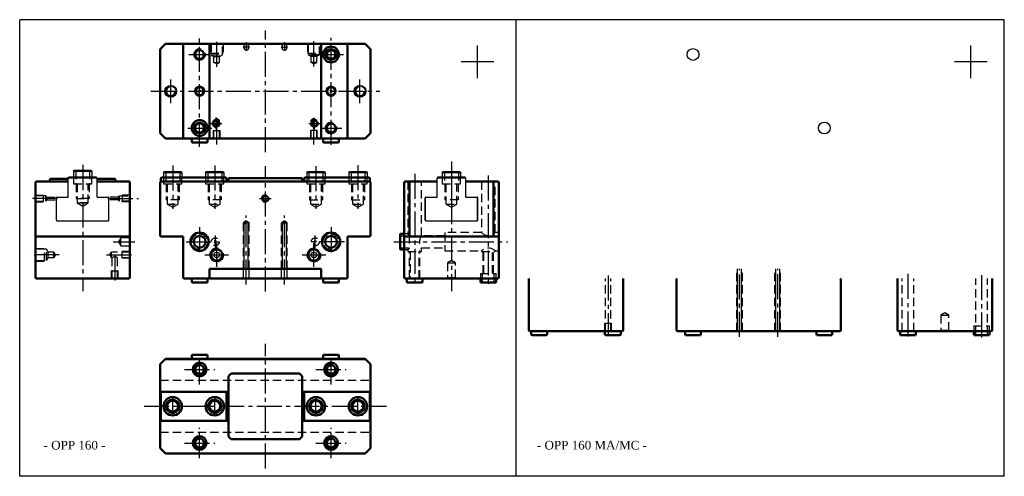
# Model space of a CAD drawing. Header units: millimetres. Extents: x 889 to 1638, y 290 to 638.
import ezdxf

# ---------------------------------------------------------------- set-up
doc = ezdxf.new("R2010")
doc.units = ezdxf.units.MM
doc.linetypes.add('CENTER2', pattern=[28.575, 19.05, -3.175, 3.175, -3.175])
doc.linetypes.add('DASHED2', pattern=[9.525, 6.35, -3.175])
doc.layers.add('1', color=2, linetype='DASHED2')
doc.layers.add('2', color=1, linetype='CENTER2')
doc.styles.get("Standard").update_dxf_attribs({"font": 'isocp.shx', "bigfont": 'chineset.shx'})

msp = doc.modelspace()

# ---------------------------------------------------------------- linework, layer by layer
at = {"color": 7}
for p, q in [((888.77, 290.31), (888.77, 638.1)), ((1310.72, 638.1), (888.77, 638.1)), ((1638.08, 638.1), (1216.29, 638.1)), ((1266.49, 290.31), (1266.49, 638.1)), ((1266.49, 290.31), (1266.49, 638.1)), ((1638.08, 290.31), (1638.08, 638.1)), ((1237.2, 593.44), (1237.2, 618.44)), ((1612.64, 593.44), (1612.64, 618.44)), ((1249.7, 605.94), (1224.7, 605.94)), ((1625.14, 605.94), (1600.14, 605.94)), ((925.7, 502.94), (925.7, 517.44)), ((929.7, 522.54), (929.7, 517.94)), ((943.7, 522.54), (943.7, 517.94)), ((947.2, 517.94), (947.7, 517.44)), ((947.7, 502.94), (947.7, 517.44)), ((998.22, 521.44), (998.22, 517.94)), ((1012.22, 521.44), (1012.22, 517.94)), ((1030.22, 521.44), (1030.22, 517.94)), ((1044.22, 521.44), (1044.22, 517.94)), ((1107.22, 521.44), (1107.22, 517.94)), ((1121.22, 521.44), (1121.22, 517.94)), ((1139.22, 521.44), (1139.22, 517.94)), ((1153.22, 521.44), (1153.22, 517.94)), ((1206.86, 517.94), (1206.36, 517.44)), ((1206.36, 502.94), (1206.36, 517.44)), ((1210.36, 521.44), (1210.36, 517.94)), ((1224.36, 521.44), (1224.36, 517.94)), ((1227.86, 517.94), (1228.36, 517.44)), ((1228.36, 502.94), (1228.36, 517.44)), ((916.7, 485.34), (916.7, 502.54)), ((916.85, 502.44), (917.35, 502.94)), ((916.85, 485.44), (916.85, 502.44)), ((917.1, 502.94), (925.7, 502.94)), ((947.7, 502.94), (956.3, 502.94)), ((956.05, 502.94), (956.55, 502.44)), ((956.55, 485.44), (956.55, 502.44)), ((956.7, 485.34), (956.7, 502.54)), ((1197.36, 485.34), (1197.36, 502.54)), ((1197.51, 502.44), (1198.01, 502.94)), ((1197.51, 485.44), (1197.51, 502.44)), ((1197.76, 502.94), (1206.36, 502.94)), ((1228.36, 502.94), (1236.96, 502.94)), ((1236.71, 502.94), (1237.21, 502.44)), ((1237.21, 485.44), (1237.21, 502.44)), ((1237.36, 485.34), (1237.36, 502.54)), ((917.35, 484.94), (916.85, 485.44)), ((917.1, 484.94), (956.3, 484.94)), ((956.55, 485.44), (956.05, 484.94)), ((1198.01, 484.94), (1197.51, 485.44)), ((1197.76, 484.94), (1236.96, 484.94)), ((1237.21, 485.44), (1236.71, 484.94)), ((1059.12, 440.99), (1059.12, 448.44)), ((1063.32, 440.99), (1063.32, 448.44)), ((1088.12, 440.99), (1088.12, 448.44)), ((1092.32, 440.99), (1092.32, 448.44)), ((1310.72, 290.31), (888.77, 290.31)), ((1638.08, 290.31), (1216.29, 290.31))]:
    msp.add_line(p, q, dxfattribs=at)
at = {"color": 7, "lineweight": 50}
for p, q in [((999.72, 619.59), (995.72, 615.59)), ((995.72, 551.59), (995.72, 615.59)), ((999.72, 619.59), (1151.72, 619.59)), ((1013.22, 619.59), (1013.22, 547.59)), ((1033.22, 547.59), (1033.22, 619.59)), ((1118.22, 547.59), (1118.22, 619.59)), ((1138.22, 547.59), (1138.22, 619.59)), ((1155.72, 615.59), (1151.72, 619.59)), ((1155.72, 615.59), (1155.72, 551.59)), ((995.72, 551.59), (999.72, 547.59)), ((1151.72, 547.59), (999.72, 547.59)), ((1019.72, 547.59), (1019.72, 544.79)), ((1031.72, 544.79), (1031.72, 547.59)), ((1119.72, 544.79), (1119.72, 547.59)), ((1131.72, 547.59), (1131.72, 544.79)), ((1151.72, 547.59), (1155.72, 551.59)), ((1019.72, 544.79), (1020.02, 544.49)), ((1031.42, 544.49), (1020.02, 544.49)), ((1031.42, 544.49), (1031.72, 544.79)), ((1120.02, 544.49), (1119.72, 544.79)), ((1120.02, 544.49), (1131.42, 544.49)), ((1131.72, 544.79), (1131.42, 544.49)), ((925.7, 517.44), (926.2, 517.94)), ((926.2, 517.94), (947.2, 517.94)), ((930.2, 523.04), (929.7, 522.54)), ((943.2, 523.04), (930.2, 523.04)), ((943.7, 522.54), (943.2, 523.04)), ((996.72, 517.94), (996.22, 517.44)), ((996.22, 517.44), (996.22, 514.94)), ((1045.72, 517.94), (996.72, 517.94)), ((998.72, 521.94), (998.22, 521.44)), ((1011.72, 521.94), (998.72, 521.94)), ((1012.22, 521.44), (1011.72, 521.94)), ((1030.72, 521.94), (1030.22, 521.44)), ((1043.72, 521.94), (1030.72, 521.94)), ((1044.22, 521.44), (1043.72, 521.94)), ((1046.22, 517.44), (1045.72, 517.94)), ((1046.22, 514.94), (1046.22, 517.44)), ((1047.72, 517.14), (1048.02, 517.44)), ((1047.72, 514.94), (1047.72, 517.14)), ((1048.02, 517.44), (1103.42, 517.44)), ((1103.42, 517.44), (1103.72, 517.14)), ((1103.72, 514.94), (1103.72, 517.14)), ((1105.22, 517.44), (1105.72, 517.94)), ((1105.22, 517.44), (1105.22, 514.94)), ((1105.72, 517.94), (1154.72, 517.94)), ((1107.72, 521.94), (1107.22, 521.44)), ((1120.72, 521.94), (1107.72, 521.94)), ((1121.22, 521.44), (1120.72, 521.94)), ((1139.72, 521.94), (1139.22, 521.44)), ((1152.72, 521.94), (1139.72, 521.94)), ((1153.22, 521.44), (1152.72, 521.94)), ((1154.72, 517.94), (1155.22, 517.44)), ((1155.22, 514.94), (1155.22, 517.44)), ((1206.86, 517.94), (1227.86, 517.94)), ((1210.86, 521.94), (1210.36, 521.44)), ((1223.86, 521.94), (1210.86, 521.94)), ((1224.36, 521.44), (1223.86, 521.94)), ((901.2, 514.94), (900.7, 514.44)), ((900.7, 441.44), (900.7, 514.44)), ((925.7, 514.94), (901.2, 514.94)), ((912.2, 516.94), (911.7, 516.44)), ((911.7, 516.44), (911.7, 514.94)), ((912.2, 516.94), (925.7, 516.94)), ((947.7, 516.94), (961.2, 516.94)), ((947.7, 514.94), (972.2, 514.94)), ((961.2, 516.94), (961.7, 516.44)), ((961.7, 516.44), (961.7, 514.94)), ((972.6, 514.54), (972.2, 514.94)), ((972.6, 514.54), (972.6, 486.94)), ((995.72, 514.44), (996.22, 514.94)), ((995.72, 473.44), (995.72, 514.44)), ((996.22, 514.94), (1155.22, 514.94)), ((1155.22, 514.94), (1155.72, 514.44)), ((1155.72, 514.44), (1155.72, 473.44)), ((1181.96, 514.94), (1181.46, 514.44)), ((1181.46, 486.94), (1181.46, 514.44)), ((1181.96, 514.94), (1206.36, 514.94)), ((1185.36, 514.94), (1185.36, 472.94)), ((1228.36, 514.94), (1252.86, 514.94)), ((1249.36, 472.94), (1249.36, 514.94)), ((1252.86, 514.94), (1253.36, 514.44)), ((1253.36, 514.44), (1253.36, 441.44)), ((972.6, 486.94), (972.7, 486.94)), ((972.7, 486.94), (972.7, 441.44)), ((1181.36, 441.44), (1181.36, 486.94)), ((1181.36, 486.94), (1181.46, 486.94)), ((972.7, 472.94), (900.7, 472.94)), ((996.22, 472.94), (995.72, 473.44)), ((1013.22, 472.94), (996.22, 472.94)), ((1013.22, 472.94), (1013.22, 441.44)), ((1138.22, 441.44), (1138.22, 472.94)), ((1138.22, 472.94), (1155.22, 472.94)), ((1155.22, 472.94), (1155.72, 473.44)), ((1178.56, 474.94), (1178.26, 474.64)), ((1178.26, 463.24), (1178.26, 474.64)), ((1181.36, 474.94), (1178.56, 474.94)), ((1253.36, 472.94), (1181.36, 472.94)), ((1178.26, 463.24), (1178.56, 462.94)), ((1178.56, 462.94), (1181.36, 462.94)), ((1192.68, 461.44), (1193.36, 461.44)), ((1033.12, 448.44), (1118.32, 448.44)), ((1033.12, 441.29), (1033.12, 448.44)), ((1118.32, 448.44), (1118.32, 441.29)), ((901.2, 440.94), (900.7, 441.44)), ((972.2, 440.94), (901.2, 440.94)), ((972.2, 440.94), (972.7, 441.44)), ((1013.72, 440.94), (1013.22, 441.44)), ((1032.62, 440.94), (1013.72, 440.94)), ((1019.72, 438.24), (1019.72, 440.94)), ((1020.02, 437.94), (1019.72, 438.24)), ((1020.02, 437.94), (1031.42, 437.94)), ((1031.72, 438.24), (1031.42, 437.94)), ((1031.72, 440.94), (1031.72, 438.24)), ((1032.62, 440.94), (1033.12, 441.44)), ((1033.42, 440.99), (1033.12, 441.29)), ((1118.02, 440.99), (1033.42, 440.99)), ((1118.02, 440.99), (1118.32, 441.29)), ((1118.32, 441.44), (1118.82, 440.94)), ((1137.72, 440.94), (1118.82, 440.94)), ((1119.72, 440.94), (1119.72, 438.24)), ((1119.72, 438.24), (1120.02, 437.94)), ((1131.42, 437.94), (1120.02, 437.94)), ((1131.42, 437.94), (1131.72, 438.24)), ((1131.72, 438.24), (1131.72, 440.94)), ((1137.72, 440.94), (1138.22, 441.44)), ((1181.86, 440.94), (1181.36, 441.44)), ((1252.86, 440.94), (1181.86, 440.94)), ((1183.36, 440.94), (1183.36, 438.24)), ((1183.36, 438.24), (1183.66, 437.94)), ((1195.06, 437.94), (1183.66, 437.94)), ((1195.06, 437.94), (1195.36, 438.24)), ((1195.36, 438.24), (1195.36, 440.94)), ((1239.36, 440.94), (1239.36, 438.24)), ((1239.36, 438.24), (1239.66, 437.94)), ((1251.06, 437.94), (1239.66, 437.94)), ((1251.06, 437.94), (1251.36, 438.24)), ((1251.36, 438.24), (1251.36, 440.94)), ((1253.36, 441.44), (1252.86, 440.94)), ((1276.14, 401.44), (1276.14, 440.94)), ((1348.14, 440.94), (1348.14, 401.44)), ((1389.15, 440.94), (1388.65, 440.44)), ((1388.65, 401.44), (1388.65, 440.44)), ((1513.15, 440.94), (1513.65, 440.44)), ((1513.65, 401.44), (1513.65, 440.44)), ((1556.79, 401.44), (1556.79, 440.94)), ((1628.79, 440.94), (1628.79, 401.44)), ((1276.64, 400.94), (1276.14, 401.44)), ((1347.64, 400.94), (1276.64, 400.94)), ((1278.14, 400.94), (1278.14, 398.24)), ((1278.14, 398.24), (1278.44, 397.94)), ((1289.84, 397.94), (1278.44, 397.94)), ((1289.84, 397.94), (1290.14, 398.24)), ((1290.14, 398.24), (1290.14, 400.94)), ((1334.14, 400.94), (1334.14, 398.24)), ((1334.14, 398.24), (1334.44, 397.94)), ((1345.84, 397.94), (1334.44, 397.94)), ((1345.84, 397.94), (1346.14, 398.24)), ((1346.14, 398.24), (1346.14, 400.94)), ((1348.14, 401.44), (1347.64, 400.94)), ((1389.15, 400.94), (1388.65, 401.44)), ((1389.15, 400.94), (1513.15, 400.94)), ((1395.15, 398.24), (1395.15, 400.94)), ((1395.45, 397.94), (1395.15, 398.24)), ((1395.45, 397.94), (1406.85, 397.94)), ((1407.15, 398.24), (1406.85, 397.94)), ((1407.15, 400.94), (1407.15, 398.24)), ((1495.15, 400.94), (1495.15, 398.24)), ((1495.15, 398.24), (1495.45, 397.94)), ((1506.85, 397.94), (1495.45, 397.94)), ((1506.85, 397.94), (1507.15, 398.24)), ((1507.15, 398.24), (1507.15, 400.94)), ((1513.15, 400.94), (1513.65, 401.44)), ((1557.29, 400.94), (1556.79, 401.44)), ((1628.29, 400.94), (1557.29, 400.94)), ((1558.79, 400.94), (1558.79, 398.24)), ((1558.79, 398.24), (1559.09, 397.94)), ((1570.49, 397.94), (1559.09, 397.94)), ((1570.49, 397.94), (1570.79, 398.24)), ((1570.79, 398.24), (1570.79, 400.94)), ((1614.79, 400.94), (1614.79, 398.24)), ((1614.79, 398.24), (1615.09, 397.94)), ((1626.49, 397.94), (1615.09, 397.94)), ((1626.49, 397.94), (1626.79, 398.24)), ((1626.79, 398.24), (1626.79, 400.94)), ((1628.79, 401.44), (1628.29, 400.94)), ((1020.02, 382.79), (1019.72, 382.49)), ((1019.72, 382.49), (1019.72, 379.69)), ((1020.02, 382.79), (1031.42, 382.79)), ((1031.72, 382.49), (1031.42, 382.79)), ((1031.72, 379.69), (1031.72, 382.49)), ((1119.72, 382.49), (1120.02, 382.79)), ((1119.72, 379.69), (1119.72, 382.49)), ((1131.42, 382.79), (1120.02, 382.79)), ((1131.42, 382.79), (1131.72, 382.49)), ((1131.72, 382.49), (1131.72, 379.69)), ((999.72, 379.69), (995.72, 375.69)), ((995.72, 375.69), (995.72, 311.69)), ((999.62, 379.59), (1151.82, 379.59)), ((999.72, 379.69), (1151.72, 379.69)), ((1155.72, 375.69), (1151.72, 379.69)), ((1155.72, 375.69), (1155.72, 311.69)), ((1047.72, 366.69), (1049.72, 368.69)), ((1049.72, 368.69), (1101.72, 368.69)), ((1101.72, 368.69), (1103.72, 366.69)), ((1047.72, 320.69), (1047.72, 366.69)), ((1103.72, 320.69), (1103.72, 366.69)), ((995.72, 354.69), (1047.72, 354.69)), ((996.22, 354.69), (996.22, 332.69)), ((1046.22, 354.69), (1046.22, 332.69)), ((1103.72, 354.69), (1155.72, 354.69)), ((1105.22, 354.69), (1105.22, 332.69)), ((1155.22, 354.69), (1155.22, 332.69)), ((995.72, 332.69), (1047.72, 332.69)), ((1103.72, 332.69), (1155.72, 332.69)), ((1049.72, 318.69), (1047.72, 320.69)), ((1049.72, 318.69), (1101.72, 318.69)), ((1103.72, 320.69), (1101.72, 318.69)), ((995.72, 311.69), (999.72, 307.69)), ((1151.72, 307.69), (999.72, 307.69)), ((1151.72, 307.69), (1155.72, 311.69))]:
    msp.add_line(p, q, dxfattribs=at)
at = {"color": 7, "ltscale": 0.4}
for p, q in [((1059.72, 619.39), (1059.52, 619.59)), ((1091.72, 619.39), (1091.92, 619.59)), ((1025.72, 583.59), (1024.87, 584.44)), ((1024.87, 582.75), (1026.57, 584.44)), ((1125.72, 583.59), (1124.87, 584.44)), ((1124.87, 582.75), (1126.57, 584.44)), ((1037.72, 468.94), (1036.87, 469.78)), ((1036.87, 468.09), (1038.57, 469.78)), ((1113.72, 468.94), (1112.87, 469.78)), ((1112.87, 468.09), (1114.57, 469.78)), ((1033.57, 448.44), (1033.12, 447.99)), ((1117.87, 448.44), (1118.32, 447.99))]:
    msp.add_line(p, q, dxfattribs=at)
at = {"color": 7, "ltscale": 0.05}
for p, q in [((1059.72, 619.39), (1059.72, 618.66)), ((1062.92, 619.59), (1062.72, 619.39)), ((1062.72, 619.39), (1062.72, 618.66)), ((1088.52, 619.59), (1088.72, 619.39)), ((1088.72, 619.39), (1088.72, 618.66)), ((1091.72, 619.39), (1091.72, 618.66)), ((1059.72, 448.44), (1059.72, 482.09)), ((1062.72, 448.44), (1062.72, 482.09)), ((1088.72, 448.44), (1088.72, 482.09)), ((1091.72, 448.44), (1091.72, 482.09)), ((1435.15, 400.94), (1435.15, 448.44)), ((1438.15, 400.94), (1438.15, 448.44)), ((1464.15, 400.94), (1464.15, 448.44)), ((1467.15, 400.94), (1467.15, 448.44))]:
    msp.add_line(p, q, dxfattribs=at)
at = {"color": 7, "lineweight": 50}
for centre, radius in [((1025.72, 611.59), 3.32), ((1125.72, 611.59), 6), ((1125.72, 611.59), 3.32), ((1025.72, 583.59), 3.5), ((1025.72, 583.59), 3), ((1125.72, 583.59), 3.5), ((1125.72, 583.59), 3), ((1025.72, 555.59), 6), ((1025.72, 555.59), 3.32), ((1038.22, 559.09), 2.1), ((1113.22, 559.09), 2.1), ((1125.72, 555.59), 3.32), ((1075.72, 501.94), 2.07), ((1025.72, 468.94), 7), ((1025.72, 468.94), 4.5), ((1125.72, 468.94), 7), ((1125.72, 468.94), 4.5), ((1038.72, 458.94), 4.28), ((1112.72, 458.94), 4.28), ((1025.72, 371.69), 5.25), ((1025.72, 371.69), 3.32), ((1125.72, 371.69), 5.25), ((1125.72, 371.69), 3.32), ((1005.22, 343.69), 7), ((1005.22, 343.69), 4.19), ((1037.22, 343.69), 7), ((1037.22, 343.69), 4.19), ((1114.22, 343.69), 7), ((1114.22, 343.69), 4.19), ((1146.22, 343.69), 7), ((1146.22, 343.69), 4.19), ((1025.72, 315.69), 5.25), ((1025.72, 315.69), 3.32), ((1125.72, 315.69), 5.25), ((1125.72, 315.69), 3.32)]:
    msp.add_circle(centre, radius, dxfattribs=at)
at = {"color": 7}
for centre, radius in [((1125.72, 611.59), 4.5), ((1401.15, 611.59), 4.5), ((1003.72, 583.59), 4.5), ((1003.72, 583.59), 4), ((1147.72, 583.59), 4.5), ((1147.72, 583.59), 4), ((1025.72, 555.59), 4.5), ((1501.15, 555.59), 4.5), ((1038.72, 458.94), 2.1), ((1112.72, 458.94), 2.1), ((1005.22, 343.69), 5.3), ((1037.22, 343.69), 5.3), ((1114.22, 343.69), 5.3), ((1146.22, 343.69), 5.3)]:
    msp.add_circle(centre, radius, dxfattribs=at)
at = {"color": 7, "lineweight": 50}
for centre, radius in [((1025.72, 611.59), 4), ((1125.72, 611.59), 4), ((1025.72, 555.59), 4), ((1038.22, 559.09), 2.5), ((1113.22, 559.09), 2.5), ((1125.72, 555.59), 4), ((1075.72, 501.94), 2.5), ((1038.72, 458.94), 4.86), ((1112.72, 458.94), 4.86), ((1025.72, 371.69), 4), ((1125.72, 371.69), 4), ((1005.22, 343.69), 5), ((1037.22, 343.69), 5), ((1114.22, 343.69), 5), ((1146.22, 343.69), 5), ((1025.72, 315.69), 4), ((1125.72, 315.69), 4)]:
    msp.add_arc(centre, radius, 75, 15, dxfattribs=at)
at = {"color": 7, "ltscale": 0.4}
for centre, radius, start, end in [((1061.22, 617.19), 2.1, 135.58469, 44.41531), ((1090.22, 617.19), 2.1, 135.58469, 44.41531), ((1061.22, 482.09), 1.5, 0, 180), ((1090.22, 482.09), 1.5, 360, 180)]:
    msp.add_arc(centre, radius, start, end, dxfattribs=at)
at = {"color": 7}
for centre, radius, start, end in [((1003.72, 583.59), 3.35, 90, 0), ((1147.72, 583.59), 3.35, 90, 0), ((917.1, 502.54), 0.4, 90, 180), ((956.3, 502.54), 0.4, 0, 90), ((1197.76, 502.54), 0.4, 90, 180), ((1236.96, 502.54), 0.4, 0, 90), ((917.1, 485.34), 0.4, 180, 270), ((956.3, 485.34), 0.4, 270, 0), ((1197.76, 485.34), 0.4, 180, 270), ((1236.96, 485.34), 0.4, 270, 0)]:
    msp.add_arc(centre, radius, start, end, dxfattribs=at)
at = {"layer": '1', "color": 7}
for p, q in [((1033.85, 619.59), (1033.85, 612.59)), ((1034.43, 619.59), (1034.43, 611.24)), ((1043, 611.24), (1043, 619.59)), ((1043.58, 619.59), (1043.58, 612.59)), ((1107.85, 619.59), (1107.85, 612.59)), ((1108.43, 619.59), (1108.43, 611.24)), ((1117, 611.24), (1117, 619.59)), ((1117.58, 619.59), (1117.58, 612.59)), ((1033.85, 612.59), (1043.58, 612.59)), ((1034.43, 611.24), (1036.62, 609.93)), ((1034.43, 611.24), (1043, 611.24)), ((1036.62, 605.59), (1036.62, 609.93)), ((1036.62, 609.93), (1040.82, 609.93)), ((1040.82, 609.93), (1043, 611.24)), ((1040.82, 605.59), (1040.82, 609.93)), ((1107.85, 612.59), (1117.58, 612.59)), ((1108.43, 611.24), (1117, 611.24)), ((1110.62, 609.93), (1108.43, 611.24)), ((1117, 611.24), (1108.43, 611.24)), ((1110.62, 605.59), (1110.62, 609.93)), ((1114.82, 609.93), (1110.62, 609.93)), ((1117, 611.24), (1114.82, 609.93)), ((1114.82, 605.59), (1114.82, 609.93)), ((1036.62, 605.59), (1040.82, 605.59)), ((1038.72, 604.38), (1036.62, 605.59)), ((1038.72, 604.38), (1040.82, 605.59)), ((1114.82, 605.59), (1110.62, 605.59)), ((1112.72, 604.38), (1110.62, 605.59)), ((1112.72, 604.38), (1114.82, 605.59)), ((1038.72, 562.81), (1036.62, 561.59)), ((1038.72, 562.81), (1040.82, 561.59)), ((1112.72, 562.81), (1110.62, 561.59)), ((1112.72, 562.81), (1114.82, 561.59)), ((1036.62, 560.45), (1036.62, 561.59)), ((1036.62, 561.59), (1040.82, 561.59)), ((1036.62, 547.59), (1036.62, 557.73)), ((1040.82, 547.59), (1040.82, 561.59)), ((1110.62, 547.59), (1110.62, 561.59)), ((1114.82, 561.59), (1110.62, 561.59)), ((1114.82, 560.45), (1114.82, 561.59)), ((1114.82, 547.59), (1114.82, 557.73)), ((1036.22, 547.59), (1036.22, 553.59)), ((1036.22, 553.59), (1041.22, 553.59)), ((1041.22, 547.59), (1041.22, 553.59)), ((1115.22, 553.59), (1110.22, 553.59)), ((1110.22, 547.59), (1110.22, 553.59)), ((1115.22, 547.59), (1115.22, 553.59)), ((929.4, 517.94), (929.7, 517.64)), ((929.7, 517.94), (929.7, 513.04)), ((931.4, 523.04), (931.4, 513.04)), ((942, 523.04), (942, 513.04)), ((943.7, 517.64), (944, 517.94)), ((943.7, 513.04), (943.7, 517.94)), ((997.92, 517.94), (998.22, 517.64)), ((998.22, 517.94), (998.22, 513.04)), ((999.92, 521.94), (999.92, 513.04)), ((1010.52, 521.94), (1010.52, 513.04)), ((1012.22, 517.64), (1012.52, 517.94)), ((1012.22, 513.04), (1012.22, 517.94)), ((1029.92, 517.94), (1030.22, 517.64)), ((1030.22, 517.94), (1030.22, 513.04)), ((1031.92, 521.94), (1031.92, 513.04)), ((1042.52, 521.94), (1042.52, 513.04)), ((1044.22, 517.64), (1044.52, 517.94)), ((1044.22, 513.04), (1044.22, 517.94)), ((1107.22, 517.94), (1107.22, 513.04)), ((1108.92, 521.94), (1108.92, 513.04)), ((1119.52, 521.94), (1119.52, 513.04)), ((1121.22, 513.04), (1121.22, 517.94)), ((1138.92, 517.94), (1139.22, 517.64)), ((1139.22, 517.64), (1139.22, 513.04)), ((1140.92, 521.94), (1140.92, 513.04)), ((1151.52, 521.94), (1151.52, 513.04)), ((1153.22, 517.64), (1153.52, 517.94)), ((1153.22, 513.04), (1153.22, 517.64)), ((1212.06, 521.94), (1212.06, 513.04)), ((1222.66, 521.94), (1222.66, 513.04)), ((929.7, 513.04), (943.7, 513.04)), ((931.7, 513.04), (931.7, 501.94)), ((931.7, 513.04), (931.7, 501.94)), ((932.51, 513.04), (932.51, 498.7)), ((940.89, 498.7), (940.89, 513.04)), ((941.7, 513.04), (941.7, 501.94)), ((941.7, 513.04), (941.7, 501.94)), ((998.22, 513.54), (998.72, 513.04)), ((998.22, 513.04), (1012.22, 513.04)), ((1000.22, 513.04), (1000.22, 500.94)), ((1001.03, 513.04), (1001.03, 497.7)), ((1009.41, 497.7), (1009.41, 513.04)), ((1010.22, 513.04), (1010.22, 500.94)), ((1011.72, 513.04), (1012.22, 513.54)), ((1030.22, 513.54), (1030.72, 513.04)), ((1030.22, 513.04), (1044.22, 513.04)), ((1032.22, 513.04), (1032.22, 500.94)), ((1033.03, 513.04), (1033.03, 497.7)), ((1041.41, 497.7), (1041.41, 513.04)), ((1042.22, 513.04), (1042.22, 500.94)), ((1043.72, 513.04), (1044.22, 513.54)), ((1107.22, 513.54), (1107.72, 513.04)), ((1107.22, 513.04), (1121.22, 513.04)), ((1109.22, 513.04), (1109.22, 500.94)), ((1110.03, 513.04), (1110.03, 497.7)), ((1118.41, 497.7), (1118.41, 513.04)), ((1119.22, 513.04), (1119.22, 500.94)), ((1120.72, 513.04), (1121.22, 513.54)), ((1139.22, 513.54), (1139.72, 513.04)), ((1139.22, 513.04), (1153.22, 513.04)), ((1141.22, 513.04), (1141.22, 500.94)), ((1142.03, 513.04), (1142.03, 497.7)), ((1150.41, 497.7), (1150.41, 513.04)), ((1151.22, 513.04), (1151.22, 500.94)), ((1152.72, 513.04), (1153.22, 513.54)), ((900.7, 504.44), (906.7, 504.44)), ((908.7, 504), (900.7, 504)), ((906.7, 504.44), (906.7, 499.44)), ((909.34, 502.94), (908.7, 504)), ((908.7, 499.87), (908.7, 504)), ((909.34, 502.94), (917.1, 502.94)), ((909.34, 502.94), (909.34, 500.94)), ((964.06, 502.94), (956.3, 502.94)), ((964.06, 502.94), (964.7, 504)), ((964.06, 502.94), (964.06, 500.94)), ((964.7, 504), (972.7, 504)), ((964.7, 499.87), (964.7, 504)), ((972.7, 504.44), (966.7, 504.44)), ((966.7, 504.44), (966.7, 499.44)), ((900.7, 499.87), (908.7, 499.87)), ((900.7, 499.44), (906.7, 499.44)), ((908.7, 499.87), (909.34, 500.94)), ((909.34, 500.94), (916.85, 500.94)), ((941.7, 501.94), (931.7, 501.94)), ((931.7, 501.94), (941.7, 501.94)), ((940.89, 498.7), (932.51, 498.7)), ((932.51, 498.7), (936.7, 496.18)), ((932.51, 498.7), (940.89, 498.7)), ((936.7, 496.18), (940.89, 498.7)), ((964.06, 500.94), (956.55, 500.94)), ((964.7, 499.87), (964.06, 500.94)), ((972.7, 499.87), (964.7, 499.87)), ((972.7, 499.44), (966.7, 499.44)), ((1010.22, 500.94), (1000.22, 500.94)), ((1001.03, 497.7), (1005.22, 495.18)), ((1001.03, 497.7), (1009.41, 497.7)), ((1005.22, 495.18), (1009.41, 497.7)), ((1042.22, 500.94), (1032.22, 500.94)), ((1033.03, 497.7), (1037.22, 495.18)), ((1033.03, 497.7), (1041.41, 497.7)), ((1037.22, 495.18), (1041.41, 497.7)), ((1109.22, 500.94), (1119.22, 500.94)), ((1110.03, 497.7), (1114.22, 495.18)), ((1110.03, 497.7), (1118.41, 497.7)), ((1114.22, 495.18), (1118.41, 497.7)), ((1141.22, 500.94), (1151.22, 500.94)), ((1142.03, 497.7), (1146.22, 495.18)), ((1142.03, 497.7), (1150.41, 497.7)), ((1146.22, 495.18), (1150.41, 497.7)), ((1061.22, 484.85), (1059.12, 483.59)), ((1059.12, 448.44), (1059.12, 483.59)), ((1059.12, 483.59), (1063.32, 483.59)), ((1061.22, 484.85), (1063.32, 483.59)), ((1063.32, 448.44), (1063.32, 483.59)), ((1090.22, 484.85), (1088.12, 483.59)), ((1088.12, 448.44), (1088.12, 483.59)), ((1092.32, 483.59), (1088.12, 483.59)), ((1090.22, 484.85), (1092.32, 483.59)), ((1092.32, 448.44), (1092.32, 483.59)), ((972.2, 471.94), (972.7, 472.44)), ((965.7, 471.94), (963.9, 468.94)), ((963.9, 468.94), (965.7, 465.94)), ((972.2, 471.94), (965.7, 471.94)), ((965.7, 465.94), (965.7, 471.94)), ((965.7, 465.94), (972.2, 465.94)), ((972.2, 471.94), (972.2, 465.94)), ((972.2, 465.94), (972.7, 465.44)), ((900.7, 463.8), (907.7, 463.8)), ((909.05, 463.22), (900.7, 463.22)), ((907.7, 454.07), (907.7, 463.8)), ((910.36, 461.04), (909.05, 463.22)), ((909.05, 454.65), (909.05, 463.22)), ((914.7, 461.04), (910.36, 461.04)), ((910.36, 456.84), (910.36, 461.04)), ((914.7, 456.84), (914.7, 461.04)), ((915.91, 458.94), (914.7, 461.04)), ((915.91, 458.94), (914.7, 456.84)), ((957.49, 458.94), (958.7, 461.04)), ((957.49, 458.94), (958.7, 456.84)), ((972.7, 461.04), (958.7, 461.04)), ((958.7, 456.84), (958.7, 461.04)), ((966.7, 456.44), (966.7, 461.44)), ((972.7, 461.44), (966.7, 461.44)), ((900.7, 454.65), (909.05, 454.65)), ((900.7, 454.07), (907.7, 454.07)), ((909.05, 454.65), (910.36, 456.84)), ((914.7, 456.84), (910.36, 456.84)), ((959.1, 456.84), (958.7, 456.84)), ((959.1, 440.94), (959.1, 456.84)), ((972.7, 456.84), (963.3, 456.84)), ((963.3, 440.94), (963.3, 456.84)), ((972.7, 456.44), (966.7, 456.44)), ((1217.36, 454.74), (1214.36, 452.94)), ((1214.36, 452.94), (1214.36, 441.44)), ((1214.36, 452.94), (1220.36, 452.94)), ((1220.36, 452.94), (1217.36, 454.74)), ((1220.36, 441.44), (1220.36, 452.94)), ((958.7, 440.94), (958.7, 446.94)), ((958.7, 446.94), (963.7, 446.94)), ((963.7, 440.94), (963.7, 446.94)), ((1111.12, 448.29), (1111.12, 448.44)), ((1434.55, 400.94), (1434.55, 448.44)), ((1438.75, 400.94), (1438.75, 448.44)), ((1463.55, 400.94), (1463.55, 448.44)), ((1467.75, 400.94), (1467.75, 448.44)), ((1214.36, 441.44), (1213.86, 440.94)), ((1220.36, 441.44), (1214.36, 441.44)), ((1220.36, 441.44), (1220.86, 440.94)), ((1238.86, 440.94), (1239.36, 441.44)), ((1251.86, 440.94), (1251.36, 441.44)), ((1334.54, 400.94), (1334.54, 440.94)), ((1338.74, 400.94), (1338.74, 440.94)), ((1592.79, 414.74), (1589.79, 412.94)), ((1589.79, 412.94), (1589.79, 401.44)), ((1589.79, 412.94), (1595.79, 412.94)), ((1595.79, 412.94), (1592.79, 414.74)), ((1595.79, 401.44), (1595.79, 412.94)), ((1334.14, 400.94), (1334.14, 406.94)), ((1334.14, 406.94), (1339.14, 406.94)), ((1339.14, 400.94), (1339.14, 406.94)), ((1589.79, 401.44), (1589.29, 400.94)), ((1595.79, 401.44), (1589.79, 401.44)), ((1595.79, 401.44), (1596.29, 400.94)), ((1614.29, 400.94), (1614.79, 401.44)), ((1627.29, 400.94), (1626.79, 401.44)), ((995.72, 363.54), (1155.72, 363.54)), ((995.72, 323.84), (1155.72, 323.84))]:
    msp.add_line(p, q, dxfattribs=at)
at = {"layer": '1', "color": 7, "lineweight": 25}
for p, q in [((1106.92, 517.94), (1107.22, 517.64)), ((1121.22, 517.64), (1121.52, 517.94)), ((1210.06, 517.94), (1210.36, 517.64)), ((1210.36, 517.94), (1210.36, 513.04)), ((1224.36, 517.64), (1224.66, 517.94)), ((1224.36, 513.04), (1224.36, 517.94)), ((1184.11, 514.94), (1184.11, 474.94)), ((1194.61, 473.44), (1194.61, 514.94)), ((1210.36, 513.04), (1224.36, 513.04)), ((1212.36, 513.04), (1212.36, 500.94)), ((1213.17, 513.04), (1213.17, 497.7)), ((1221.54, 497.7), (1221.54, 513.04)), ((1222.36, 513.04), (1222.36, 500.94)), ((1240.11, 514.94), (1240.11, 475.94)), ((1250.61, 475.94), (1250.61, 514.94)), ((1222.36, 500.94), (1212.36, 500.94)), ((1213.17, 497.7), (1217.36, 495.18)), ((1213.17, 497.7), (1221.54, 497.7)), ((1217.36, 495.18), (1221.54, 497.7)), ((1178.26, 473.44), (1185.16, 473.44)), ((1184.11, 474.94), (1181.36, 474.94)), ((1185.26, 473.96), (1185.26, 463.91)), ((1212.36, 473.44), (1194.61, 473.44)), ((1240.11, 475.94), (1212.36, 475.94)), ((1212.36, 475.94), (1212.36, 461.94)), ((1253.36, 475.94), (1250.61, 475.94)), ((1178.26, 464.44), (1185.16, 464.44)), ((1181.36, 462.94), (1184.11, 462.94)), ((1184.11, 462.94), (1184.11, 461.44)), ((1184.11, 461.44), (1194.61, 461.44)), ((1185.36, 440.94), (1185.36, 461.44)), ((1186.03, 461.44), (1186.03, 440.94)), ((1192.68, 440.94), (1192.68, 461.44)), ((1193.36, 440.94), (1193.36, 461.44)), ((1194.61, 461.44), (1194.61, 464.44)), ((1194.61, 464.44), (1212.36, 464.44)), ((1212.36, 461.94), (1240.11, 461.94)), ((1240.11, 461.94), (1240.11, 461.44)), ((1240.11, 461.44), (1250.61, 461.44)), ((1241.36, 444.84), (1241.36, 461.44)), ((1242.01, 444.84), (1242.01, 461.44)), ((1248.71, 444.84), (1248.71, 461.44)), ((1249.36, 444.84), (1249.36, 461.44)), ((1250.61, 461.44), (1250.61, 461.94)), ((1250.61, 461.94), (1253.36, 461.94)), ((1239.36, 444.84), (1239.36, 440.94)), ((1239.36, 444.84), (1251.36, 444.84)), ((1240.86, 437.94), (1240.86, 444.84)), ((1249.86, 437.94), (1249.86, 444.84)), ((1251.36, 440.94), (1251.36, 444.84)), ((1560.29, 400.94), (1560.29, 440.94)), ((1569.29, 400.94), (1569.29, 440.94)), ((1616.29, 397.94), (1616.29, 440.94)), ((1625.29, 397.94), (1625.29, 440.94)), ((1614.79, 404.84), (1614.79, 400.94)), ((1614.79, 404.84), (1626.79, 404.84)), ((1626.79, 400.94), (1626.79, 404.84))]:
    msp.add_line(p, q, dxfattribs=at)
for points in [[(1185.26, 473.96), (1185.2, 474.01), (1185.09, 474.1), (1184.98, 474.19), (1184.93, 474.23), (1184.88, 474.27), (1184.78, 474.35), (1184.69, 474.43), (1184.6, 474.51), (1184.52, 474.57), (1184.45, 474.64), (1184.41, 474.67), (1184.38, 474.7), (1184.32, 474.75), (1184.27, 474.79), (1184.22, 474.83), (1184.18, 474.87), (1184.15, 474.89), (1184.14, 474.91), (1184.13, 474.91), (1184.12, 474.93), (1184.11, 474.93), (1184.11, 474.94)], [(1030.97, 464.3), (1030.97, 464.3), (1030.96, 464.3), (1030.95, 464.29), (1030.95, 464.28), (1030.94, 464.27), (1030.92, 464.25), (1030.9, 464.23), (1030.87, 464.2), (1030.84, 464.16), (1030.8, 464.12), (1030.78, 464.1), (1030.76, 464.08), (1030.72, 464.04), (1030.67, 463.99), (1030.62, 463.93), (1030.56, 463.88), (1030.5, 463.82), (1030.47, 463.79), (1030.43, 463.76), (1030.37, 463.7), (1030.29, 463.64), (1030.26, 463.61), (1030.22, 463.57), (1030.14, 463.51), (1030.06, 463.44), (1030.02, 463.41), (1029.97, 463.38), (1029.89, 463.31), (1029.79, 463.25), (1029.7, 463.18), (1029.61, 463.11), (1029.51, 463.05), (1029.46, 463.02), (1029.41, 462.99), (1029.31, 462.92), (1029.2, 462.86), (1029.09, 462.8), (1028.97, 462.74), (1028.85, 462.68), (1028.79, 462.65), (1028.73, 462.62), (1028.61, 462.56), (1028.48, 462.5), (1028.35, 462.45), (1028.21, 462.39), (1028.07, 462.34), (1028, 462.32), (1027.93, 462.29), (1027.79, 462.25), (1027.64, 462.21), (1027.5, 462.16), (1027.35, 462.13), (1027.2, 462.09), (1027.12, 462.08), (1027.04, 462.06), (1026.89, 462.03), (1026.73, 462.01), (1026.58, 461.99), (1026.42, 461.97), (1026.26, 461.96), (1026.19, 461.95), (1026.11, 461.95), (1025.95, 461.94), (1025.8, 461.94), (1025.72, 461.94), (1025.64, 461.94), (1025.48, 461.94), (1025.33, 461.95), (1025.25, 461.95), (1025.17, 461.96), (1025.01, 461.97), (1024.86, 461.99), (1024.7, 462.01), (1024.55, 462.03), (1024.39, 462.06), (1024.32, 462.08), (1024.24, 462.09), (1024.09, 462.13), (1023.94, 462.16), (1023.79, 462.21), (1023.65, 462.25), (1023.5, 462.29), (1023.43, 462.32), (1023.36, 462.34), (1023.22, 462.39), (1023.09, 462.45), (1022.96, 462.5), (1022.83, 462.56), (1022.7, 462.62), (1022.64, 462.65), (1022.58, 462.68), (1022.46, 462.74), (1022.35, 462.8), (1022.24, 462.86), (1022.13, 462.92), (1022.03, 462.99), (1021.98, 463.02), (1021.93, 463.05), (1021.83, 463.11), (1021.73, 463.18), (1021.64, 463.25), (1021.55, 463.31), (1021.46, 463.38), (1021.42, 463.41), (1021.38, 463.44), (1021.3, 463.51), (1021.22, 463.57), (1021.18, 463.61), (1021.14, 463.64), (1021.07, 463.7), (1021, 463.76), (1020.97, 463.79), (1020.94, 463.82), (1020.88, 463.88), (1020.82, 463.93), (1020.77, 463.99), (1020.72, 464.04), (1020.67, 464.08), (1020.65, 464.1), (1020.63, 464.12), (1020.6, 464.16), (1020.56, 464.2), (1020.54, 464.23), (1020.51, 464.25), (1020.5, 464.27), (1020.49, 464.28), (1020.48, 464.29), (1020.47, 464.3), (1020.47, 464.3), (1020.47, 464.3)], [(1185.26, 463.91), (1185.2, 463.86), (1185.09, 463.77), (1184.98, 463.68), (1184.93, 463.64), (1184.88, 463.6), (1184.78, 463.52), (1184.69, 463.44), (1184.6, 463.36), (1184.52, 463.3), (1184.45, 463.23), (1184.41, 463.2), (1184.38, 463.17), (1184.32, 463.12), (1184.27, 463.08), (1184.22, 463.04), (1184.18, 463), (1184.15, 462.98), (1184.14, 462.97), (1184.13, 462.96), (1184.12, 462.94), (1184.11, 462.94), (1184.11, 462.94)], [(1184.11, 462.94), (1184.11, 462.94), (1184.12, 462.94), (1184.13, 462.96), (1184.14, 462.97), (1184.15, 462.98), (1184.18, 463), (1184.22, 463.04), (1184.27, 463.08), (1184.32, 463.12), (1184.38, 463.17), (1184.41, 463.2), (1184.45, 463.23), (1184.52, 463.3), (1184.6, 463.36), (1184.69, 463.44), (1184.78, 463.52), (1184.88, 463.6), (1184.93, 463.64), (1184.98, 463.68), (1185.09, 463.77), (1185.2, 463.86), (1185.26, 463.91)]]:
    msp.add_lwpolyline(points, dxfattribs=at)
at = {"layer": '1', "color": 7}
for centre, radius in [((1025.72, 468.94), 6), ((1125.72, 468.94), 6), ((1037.72, 468.94), 3), ((1113.72, 468.94), 3)]:
    msp.add_circle(centre, radius, dxfattribs=at)
at = {"layer": '1', "color": 7, "lineweight": 25}
for centre, radius, start, end in [((1200.36, 468.94), 7.31, 141.98154, 218.01846), ((1245.36, 481.22), 7.45, 225.18547, 314.81453), ((1245.36, 456.65), 7.45, 45.18547, 134.81453)]:
    msp.add_arc(centre, radius, start, end, dxfattribs=at)
at = {"layer": '1', "color": 7}
msp.add_arc((961.2, 453.56), 3.89, 57.33546, 122.66454, dxfattribs=at)
at = {"layer": '2', "color": 7, "lineweight": 25}
for p, q in [((1075.72, 537.31), (1075.72, 629.88)), ((1025.72, 541.27), (1025.72, 625.92)), ((1038.72, 602.29), (1038.72, 623.98)), ((1112.72, 602.56), (1112.72, 623.98)), ((1125.72, 542.8), (1125.72, 624.39)), ((1017.45, 611.59), (1032.59, 611.59)), ((1116.27, 611.59), (1135.17, 611.59)), ((1003.72, 574.54), (1003.72, 592.64)), ((1147.72, 574.54), (1147.72, 592.64)), ((988.6, 583.59), (1162.84, 583.59)), ((1038.22, 554.75), (1038.22, 563.65)), ((1038.72, 543.11), (1038.72, 564.8)), ((1112.72, 543.11), (1112.72, 564.8)), ((1113.22, 554.75), (1113.22, 563.43)), ((1016.65, 555.59), (1034.99, 555.59)), ((1033.88, 559.09), (1042.56, 559.09)), ((1108.88, 559.09), (1117.56, 559.09)), ((1117.95, 555.59), (1133.99, 555.59)), ((936.7, 527.42), (936.7, 431.24)), ((1005.22, 526.99), (1005.22, 494.04)), ((1037.22, 527.13), (1037.22, 494.04)), ((1075.72, 431.03), (1075.72, 526.62)), ((1114.22, 526.44), (1114.22, 494.04)), ((1146.22, 527.19), (1146.22, 494.04)), ((1217.36, 530.07), (1217.36, 431.22)), ((1189.36, 520.69), (1189.36, 435.31)), ((1217.36, 519.07), (1217.36, 494.04)), ((1245.36, 519.36), (1245.36, 434.38)), ((917.61, 501.94), (896.83, 501.94)), ((955.8, 501.94), (979.31, 501.94)), ((1071.38, 501.94), (1080.06, 501.94)), ((1061.22, 436.35), (1061.22, 488.95)), ((1090.22, 436.35), (1090.22, 488.95)), ((1025.72, 479.96), (1025.72, 457.91)), ((1125.72, 479.96), (1125.72, 457.91)), ((1037.72, 464.21), (1037.72, 473.66)), ((1113.72, 464.21), (1113.72, 473.66)), ((959.85, 468.94), (976.35, 468.94)), ((1015.5, 468.94), (1042.99, 468.94)), ((1038.72, 449.94), (1038.72, 467.93)), ((1135.94, 468.94), (1107.99, 468.94)), ((1112.72, 449.94), (1112.72, 467.93)), ((1173.48, 468.94), (1260.14, 468.94)), ((918.82, 458.94), (896.47, 458.94)), ((954.72, 458.94), (976.94, 458.94)), ((961.2, 458.53), (961.2, 437.41)), ((1029.72, 458.94), (1047.71, 458.94)), ((1103.72, 458.94), (1121.71, 458.94)), ((1108.94, 458.94), (1116.5, 458.94)), ((1112.72, 455.16), (1112.72, 462.71)), ((1336.64, 443.16), (1336.64, 397.41)), ((1436.65, 396.48), (1436.65, 448.44)), ((1465.65, 396.56), (1465.65, 448.44)), ((1564.79, 444.54), (1564.79, 395.31)), ((1620.79, 443.56), (1620.79, 394.38)), ((1075.72, 296.2), (1075.72, 391.18)), ((1025.72, 360.2), (1025.72, 383.18)), ((1125.72, 360.2), (1125.72, 383.18)), ((1014.23, 371.69), (1037.2, 371.69)), ((1114.23, 371.69), (1137.2, 371.69)), ((1005.22, 336.03), (1005.22, 351.36)), ((1037.22, 336.03), (1037.22, 351.36)), ((1114.22, 336.03), (1114.22, 351.36)), ((1146.22, 336.03), (1146.22, 351.36)), ((983.5, 343.69), (1167.93, 343.69)), ((1025.72, 304.2), (1025.72, 327.18)), ((1125.72, 304.2), (1125.72, 327.18)), ((1014.23, 315.69), (1037.2, 315.69)), ((1114.23, 315.69), (1137.2, 315.69))]:
    msp.add_line(p, q, dxfattribs=at)
at = {"layer": '2', "color": 7}
for p, q in [((1063.62, 617.19), (1058.82, 617.19)), ((1061.22, 620.94), (1061.22, 614.29)), ((1087.82, 617.19), (1092.62, 617.19)), ((1090.22, 620.94), (1090.22, 614.29))]:
    msp.add_line(p, q, dxfattribs=at)

# ---------------------------------------------------------------- texts
at = {"color": 7, "char_height": 6.5625, "attachment_point": 7}
for s, insert, width in [('{\\fRomantic|b0|i0|c2|p2;- OPP 160 -}', (906.98, 310.66), 73.9586), ('{\\fRomantic|b0|i0|c2|p2;- OPP 160 MA/MC -}', (1282.42, 310.66), 111.3953)]:
    msp.add_mtext(s, dxfattribs=dict(at, insert=insert, width=width))

doc.saveas('drawing.dxf')
